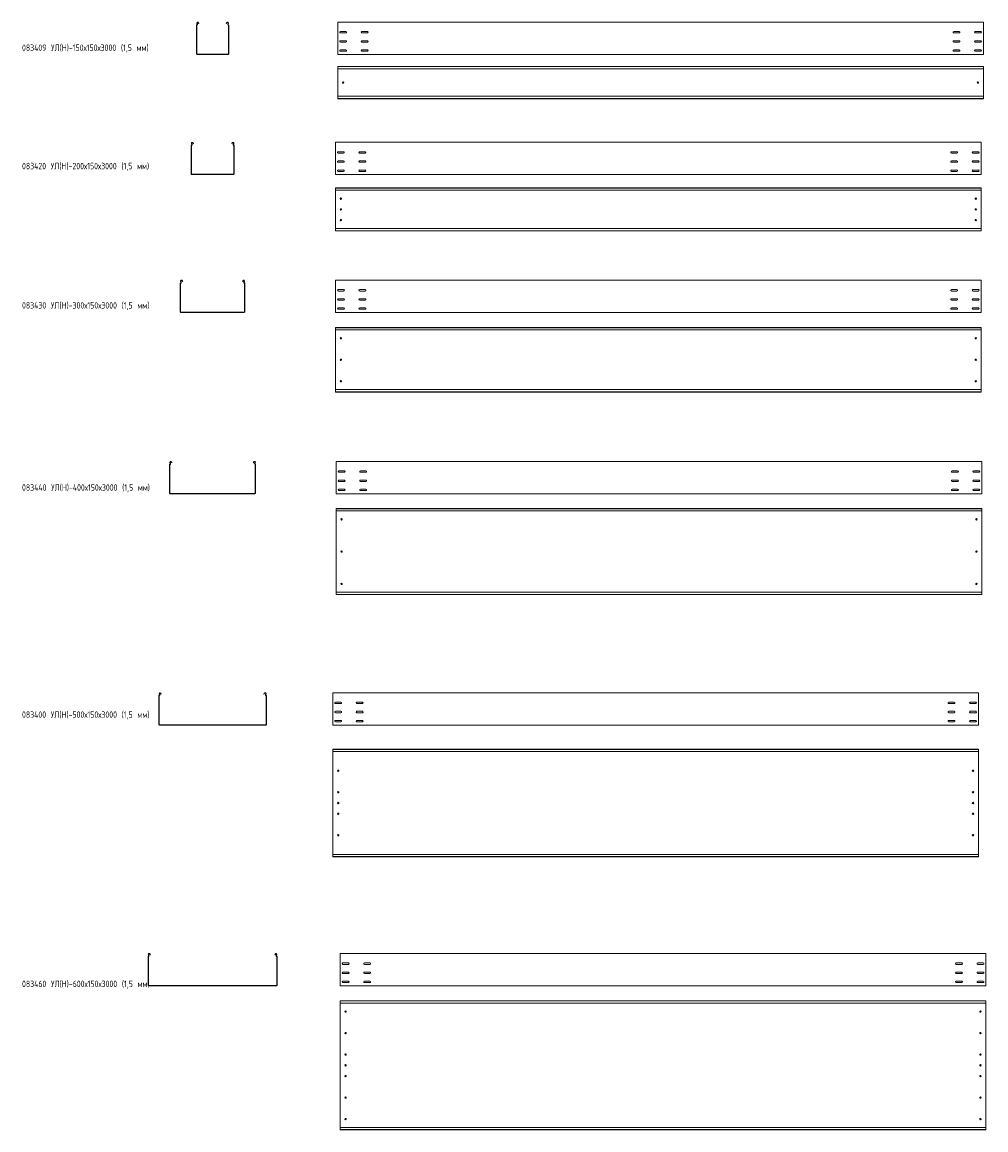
# Model space of a CAD drawing. Header units: millimetres. Extents: x -789 to 3689, y -6202 to -1054.
import ezdxf

# ---------------------------------------------------------------- set-up
doc = ezdxf.new("R2010")
doc.units = ezdxf.units.MM
doc.styles.add('SLDTEXTSTYLE0', font='TXT', dxfattribs={"width": 0.7, "bigfont": 'bigfont'})

msp = doc.modelspace()

# ---------------------------------------------------------------- linework, layer by layer
at = {"color": 7, "linetype": 'Continuous', "lineweight": 15}
for p, q in [((21.2, -1200.9), (21.2, -1068.2)), ((24, -1062.9), (22.7, -1060.5)), ((22.7, -1200.9), (22.7, -1068.2)), ((25.3, -1062.2), (24, -1059.8)), ((29.3, -1057), (31.1, -1060.2)), ((30.6, -1056.2), (32.4, -1059.5)), ((32.4, -1059.5), (31.1, -1060.2)), ((160, -1059.5), (161.7, -1056.2)), ((161.3, -1060.2), (160, -1059.5)), ((161.3, -1060.2), (163, -1057)), ((168.3, -1059.8), (167.1, -1062.2)), ((169.6, -1060.5), (168.4, -1062.9)), ((169.7, -1068.2), (169.7, -1200.9)), ((171.2, -1068.2), (171.2, -1200.9)), ((3677.8, -1053.9), (677.8, -1053.9)), ((677.8, -1060.5), (677.8, -1053.9)), ((677.8, -1062.9), (677.8, -1060.5)), ((677.8, -1066.4), (677.8, -1062.9)), ((677.8, -1068.2), (677.8, -1066.4)), ((677.8, -1200.9), (677.8, -1068.2)), ((3677.8, -1060.5), (3677.8, -1053.9)), ((3677.8, -1062.9), (3677.8, -1060.5)), ((3677.8, -1066.4), (3677.8, -1062.9)), ((3677.8, -1068.2), (3677.8, -1066.4)), ((3677.8, -1200.9), (3677.8, -1068.2)), ((715.6, -1097.6), (690.1, -1097.6)), ((690.1, -1104.1), (715.6, -1104.1)), ((815.6, -1097.6), (790.1, -1097.6)), ((790.1, -1104.1), (815.6, -1104.1)), ((3540.1, -1097.6), (3565.6, -1097.6)), ((3565.6, -1104.1), (3540.1, -1104.1)), ((3640.1, -1097.6), (3665.6, -1097.6)), ((3665.6, -1104.1), (3640.1, -1104.1)), ((715.6, -1140.1), (690.1, -1140.1)), ((690.1, -1146.6), (715.6, -1146.6)), ((715.6, -1182.6), (690.1, -1182.6)), ((815.6, -1140.1), (790.1, -1140.1)), ((790.1, -1146.6), (815.6, -1146.6)), ((815.6, -1182.6), (790.1, -1182.6)), ((3540.1, -1140.1), (3565.6, -1140.1)), ((3565.6, -1146.6), (3540.1, -1146.6)), ((3540.1, -1182.6), (3565.6, -1182.6)), ((3640.1, -1140.1), (3665.6, -1140.1)), ((3665.6, -1146.6), (3640.1, -1146.6)), ((3640.1, -1182.6), (3665.6, -1182.6)), ((168.2, -1202.4), (24.2, -1202.4)), ((168.2, -1203.9), (24.2, -1203.9)), ((677.8, -1203.9), (677.8, -1200.9)), ((3677.8, -1203.9), (677.8, -1203.9)), ((690.1, -1189.1), (715.6, -1189.1)), ((790.1, -1189.1), (815.6, -1189.1)), ((3565.6, -1189.1), (3540.1, -1189.1)), ((3665.6, -1189.1), (3640.1, -1189.1)), ((3677.8, -1203.9), (3677.8, -1200.9)), ((3677.8, -1259.6), (677.8, -1259.6)), ((677.8, -1260.6), (677.8, -1259.6)), ((3677.8, -1260.6), (677.8, -1260.6)), ((677.8, -1269.1), (677.8, -1260.6)), ((677.8, -1270.8), (677.8, -1269.1)), ((3677.8, -1270.8), (677.8, -1270.8)), ((677.8, -1270.8), (677.8, -1398.4)), ((3677.8, -1260.6), (3677.8, -1259.6)), ((3677.8, -1269.1), (3677.8, -1260.6)), ((3677.8, -1270.8), (3677.8, -1269.1)), ((3677.8, -1270.8), (3677.8, -1398.4)), ((3677.8, -1398.4), (677.8, -1398.4)), ((677.8, -1400.1), (677.8, -1398.4)), ((677.8, -1408.6), (677.8, -1400.1)), ((677.8, -1408.6), (3677.8, -1408.6)), ((677.8, -1409.6), (677.8, -1408.6)), ((3677.8, -1409.6), (677.8, -1409.6)), ((3677.8, -1400.1), (3677.8, -1398.4)), ((3677.8, -1408.6), (3677.8, -1400.1)), ((3677.8, -1409.6), (3677.8, -1408.6)), ((-3.8, -1759.3), (-3.8, -1626.7)), ((-1, -1621.3), (-2.3, -1619)), ((-2.3, -1759.3), (-2.3, -1626.7)), ((0.3, -1620.6), (-1, -1618.3)), ((4.3, -1615.4), (4.7, -1616.1)), ((4.7, -1616.1), (6, -1615.3)), ((6.1, -1618.7), (4.7, -1616.1)), ((5.6, -1614.7), (6, -1615.3)), ((6, -1615.3), (7.4, -1618)), ((7.4, -1618), (6.1, -1618.7)), ((185, -1618), (186.4, -1615.3)), ((186.3, -1618.7), (185, -1618)), ((187.7, -1616.1), (186.3, -1618.7)), ((186.4, -1615.3), (186.7, -1614.7)), ((186.4, -1615.3), (187.7, -1616.1)), ((187.7, -1616.1), (188, -1615.4)), ((193.3, -1618.3), (192.1, -1620.6)), ((194.6, -1619), (193.4, -1621.3)), ((194.7, -1626.7), (194.7, -1759.3)), ((196.2, -1626.7), (196.2, -1759.3)), ((3667.4, -1612.3), (667.4, -1612.3)), ((667.4, -1619), (667.4, -1612.3)), ((667.4, -1621.3), (667.4, -1619)), ((667.4, -1624.9), (667.4, -1621.3)), ((667.4, -1626.7), (667.4, -1624.9)), ((667.4, -1759.3), (667.4, -1626.7)), ((3667.4, -1619), (3667.4, -1612.3)), ((3667.4, -1621.3), (3667.4, -1619)), ((3667.4, -1624.9), (3667.4, -1621.3)), ((3667.4, -1626.7), (3667.4, -1624.9)), ((3667.4, -1759.3), (3667.4, -1626.7)), ((705.1, -1656.1), (679.6, -1656.1)), ((679.6, -1662.6), (705.1, -1662.6)), ((705.1, -1698.6), (679.6, -1698.6)), ((805.1, -1656.1), (779.6, -1656.1)), ((779.6, -1662.6), (805.1, -1662.6)), ((805.1, -1698.6), (779.6, -1698.6)), ((3529.6, -1656.1), (3555.1, -1656.1)), ((3555.1, -1662.6), (3529.6, -1662.6)), ((3529.6, -1698.6), (3555.1, -1698.6)), ((3629.6, -1656.1), (3655.1, -1656.1)), ((3655.1, -1662.6), (3629.6, -1662.6)), ((3629.6, -1698.6), (3655.1, -1698.6)), ((679.6, -1705.1), (705.1, -1705.1)), ((705.1, -1741.1), (679.6, -1741.1)), ((679.6, -1747.6), (705.1, -1747.6)), ((779.6, -1705.1), (805.1, -1705.1)), ((805.1, -1741.1), (779.6, -1741.1)), ((779.6, -1747.6), (805.1, -1747.6)), ((3555.1, -1705.1), (3529.6, -1705.1)), ((3529.6, -1741.1), (3555.1, -1741.1)), ((3555.1, -1747.6), (3529.6, -1747.6)), ((3655.1, -1705.1), (3629.6, -1705.1)), ((3629.6, -1741.1), (3655.1, -1741.1)), ((3655.1, -1747.6), (3629.6, -1747.6)), ((193.2, -1760.8), (-0.8, -1760.8)), ((193.2, -1762.3), (-0.8, -1762.3)), ((667.4, -1762.3), (667.4, -1759.3)), ((3667.4, -1762.3), (667.4, -1762.3)), ((3667.4, -1762.3), (3667.4, -1759.3)), ((3667.4, -1824.2), (667.4, -1824.2)), ((667.4, -1825.2), (667.4, -1824.2)), ((3667.4, -1825.2), (667.4, -1825.2)), ((667.4, -1833.6), (667.4, -1825.2)), ((667.4, -1834), (667.4, -1833.6)), ((667.4, -1834), (670.4, -1835.4)), ((667.4, -1834), (667.4, -2014.4)), ((3664.4, -1835.4), (670.4, -1835.4)), ((3664.4, -1835.4), (3667.4, -1834)), ((3667.4, -1825.2), (3667.4, -1824.2)), ((3667.4, -1833.6), (3667.4, -1825.2)), ((3667.4, -1834), (3667.4, -1833.6)), ((3667.4, -1834), (3667.4, -2014.4)), ((670.4, -2013), (667.4, -2014.4)), ((667.4, -2014.7), (667.4, -2014.4)), ((667.4, -2023.2), (667.4, -2014.7)), ((667.4, -2023.2), (3667.4, -2023.2)), ((667.4, -2024.2), (667.4, -2023.2)), ((3667.4, -2024.2), (667.4, -2024.2)), ((3664.4, -2013), (670.4, -2013)), ((3667.4, -2014.4), (3664.4, -2013)), ((3667.4, -2014.7), (3667.4, -2014.4)), ((3667.4, -2023.2), (3667.4, -2014.7)), ((3667.4, -2024.2), (3667.4, -2023.2)), ((-51, -2262.2), (-52.3, -2259.8)), ((-49.7, -2261.5), (-51, -2259.1)), ((-45.7, -2256.3), (-45.3, -2256.9)), ((-45.3, -2256.9), (-44, -2256.2)), ((-43.9, -2259.6), (-45.3, -2256.9)), ((-44.4, -2255.6), (-44, -2256.2)), ((-44, -2256.2), (-42.6, -2258.9)), ((-42.6, -2258.9), (-43.9, -2259.6)), ((235, -2258.9), (236.4, -2256.2)), ((236.3, -2259.6), (235, -2258.9)), ((237.7, -2256.9), (236.3, -2259.6)), ((236.4, -2256.2), (236.7, -2255.6)), ((236.4, -2256.2), (237.7, -2256.9)), ((237.7, -2256.9), (238, -2256.3)), ((243.3, -2259.1), (242.1, -2261.5)), ((244.6, -2259.8), (243.4, -2262.2)), ((3667.5, -2253.2), (667.5, -2253.2)), ((667.5, -2259.8), (667.5, -2253.2)), ((667.5, -2262.2), (667.5, -2259.8)), ((667.5, -2265.8), (667.5, -2262.2)), ((3667.5, -2259.8), (3667.5, -2253.2)), ((3667.5, -2262.2), (3667.5, -2259.8)), ((3667.5, -2265.8), (3667.5, -2262.2)), ((-53.8, -2400.2), (-53.8, -2267.5)), ((-52.3, -2400.2), (-52.3, -2267.5)), ((244.7, -2267.5), (244.7, -2400.2)), ((246.2, -2267.5), (246.2, -2400.2)), ((667.5, -2267.5), (667.5, -2265.8)), ((667.5, -2400.2), (667.5, -2267.5)), ((705.2, -2297), (679.7, -2297)), ((679.7, -2303.5), (705.2, -2303.5)), ((805.2, -2297), (779.7, -2297)), ((779.7, -2303.5), (805.2, -2303.5)), ((3529.7, -2297), (3555.2, -2297)), ((3555.2, -2303.5), (3529.7, -2303.5)), ((3629.7, -2297), (3655.2, -2297)), ((3655.2, -2303.5), (3629.7, -2303.5)), ((3667.5, -2267.5), (3667.5, -2265.8)), ((3667.5, -2400.2), (3667.5, -2267.5)), ((705.2, -2339.5), (679.7, -2339.5)), ((679.7, -2346), (705.2, -2346)), ((805.2, -2339.5), (779.7, -2339.5)), ((779.7, -2346), (805.2, -2346)), ((3529.7, -2339.5), (3555.2, -2339.5)), ((3555.2, -2346), (3529.7, -2346)), ((3629.7, -2339.5), (3655.2, -2339.5)), ((3655.2, -2346), (3629.7, -2346)), ((243.2, -2401.7), (-50.8, -2401.7)), ((243.2, -2403.2), (-50.8, -2403.2)), ((667.5, -2403.2), (667.5, -2400.2)), ((3667.5, -2403.2), (667.5, -2403.2)), ((705.2, -2382), (679.7, -2382)), ((679.7, -2388.5), (705.2, -2388.5)), ((805.2, -2382), (779.7, -2382)), ((779.7, -2388.5), (805.2, -2388.5)), ((3529.7, -2382), (3555.2, -2382)), ((3555.2, -2388.5), (3529.7, -2388.5)), ((3629.7, -2382), (3655.2, -2382)), ((3655.2, -2388.5), (3629.7, -2388.5)), ((3667.5, -2403.2), (3667.5, -2400.2)), ((3667.5, -2473), (667.5, -2473)), ((667.5, -2474), (667.5, -2473)), ((3667.5, -2474), (667.5, -2474)), ((667.5, -2482.5), (667.5, -2474)), ((667.5, -2482.8), (667.5, -2482.5)), ((667.5, -2482.8), (670.5, -2484.2)), ((667.5, -2482.8), (667.5, -2763.2)), ((3664.5, -2484.2), (670.5, -2484.2)), ((3664.5, -2484.2), (3667.5, -2482.8)), ((3667.5, -2474), (3667.5, -2473)), ((3667.5, -2482.5), (3667.5, -2474)), ((3667.5, -2482.8), (3667.5, -2482.5)), ((3667.5, -2482.8), (3667.5, -2763.2)), ((670.5, -2761.8), (667.5, -2763.2)), ((667.5, -2763.6), (667.5, -2763.2)), ((667.5, -2772), (667.5, -2763.6)), ((667.5, -2772), (3667.5, -2772)), ((667.5, -2773), (667.5, -2772)), ((3667.5, -2773), (667.5, -2773)), ((3664.5, -2761.8), (670.5, -2761.8)), ((3667.5, -2763.2), (3664.5, -2761.8)), ((3667.5, -2763.6), (3667.5, -2763.2)), ((3667.5, -2772), (3667.5, -2763.6)), ((3667.5, -2773), (3667.5, -2772)), ((-103.8, -3243), (-103.8, -3110.3)), ((-101, -3105), (-102.3, -3102.6)), ((-102.3, -3243), (-102.3, -3110.3)), ((-99.7, -3104.3), (-101, -3101.9)), ((-95.7, -3099.1), (-95.3, -3099.7)), ((-95.3, -3099.7), (-94, -3099)), ((-93.9, -3102.3), (-95.3, -3099.7)), ((-94.4, -3098.4), (-94, -3099)), ((-94, -3099), (-92.6, -3101.6)), ((-92.6, -3101.6), (-93.9, -3102.3)), ((285, -3101.6), (286.4, -3099)), ((286.3, -3102.3), (285, -3101.6)), ((287.7, -3099.7), (286.3, -3102.3)), ((286.4, -3099), (286.7, -3098.4)), ((286.4, -3099), (287.7, -3099.7)), ((287.7, -3099.7), (288, -3099.1)), ((293.3, -3101.9), (292.1, -3104.3)), ((294.6, -3102.6), (293.4, -3105)), ((294.7, -3110.3), (294.7, -3243)), ((296.2, -3110.3), (296.2, -3243)), ((3670.6, -3096), (670.6, -3096)), ((670.6, -3102.6), (670.6, -3096)), ((670.6, -3105), (670.6, -3102.6)), ((670.6, -3108.6), (670.6, -3105)), ((670.6, -3110.3), (670.6, -3108.6)), ((670.6, -3243), (670.6, -3110.3)), ((708.4, -3139.7), (682.9, -3139.7)), ((808.4, -3139.7), (782.9, -3139.7)), ((3532.9, -3139.7), (3558.4, -3139.7)), ((3632.9, -3139.7), (3658.4, -3139.7)), ((3670.6, -3102.6), (3670.6, -3096)), ((3670.6, -3105), (3670.6, -3102.6)), ((3670.6, -3108.6), (3670.6, -3105)), ((3670.6, -3110.3), (3670.6, -3108.6)), ((3670.6, -3243), (3670.6, -3110.3)), ((682.9, -3146.2), (708.4, -3146.2)), ((708.4, -3182.2), (682.9, -3182.2)), ((682.9, -3188.7), (708.4, -3188.7)), ((782.9, -3146.2), (808.4, -3146.2)), ((808.4, -3182.2), (782.9, -3182.2)), ((782.9, -3188.7), (808.4, -3188.7)), ((3558.4, -3146.2), (3532.9, -3146.2)), ((3532.9, -3182.2), (3558.4, -3182.2)), ((3558.4, -3188.7), (3532.9, -3188.7)), ((3658.4, -3146.2), (3632.9, -3146.2)), ((3632.9, -3182.2), (3658.4, -3182.2)), ((3658.4, -3188.7), (3632.9, -3188.7)), ((670.6, -3246), (670.6, -3243)), ((708.4, -3224.7), (682.9, -3224.7)), ((682.9, -3231.2), (708.4, -3231.2)), ((808.4, -3224.7), (782.9, -3224.7)), ((782.9, -3231.2), (808.4, -3231.2)), ((3532.9, -3224.7), (3558.4, -3224.7)), ((3558.4, -3231.2), (3532.9, -3231.2)), ((3632.9, -3224.7), (3658.4, -3224.7)), ((3658.4, -3231.2), (3632.9, -3231.2)), ((3670.6, -3246), (3670.6, -3243)), ((293.2, -3244.5), (-100.8, -3244.5)), ((293.2, -3246), (-100.8, -3246)), ((3670.6, -3246), (670.6, -3246)), ((3670.6, -3314.7), (670.6, -3314.7)), ((670.6, -3315.7), (670.6, -3314.7)), ((3670.6, -3315.7), (670.6, -3315.7)), ((670.6, -3324.2), (670.6, -3315.7)), ((670.6, -3324.5), (670.6, -3324.2)), ((670.6, -3324.5), (673.6, -3325.9)), ((670.6, -3324.5), (670.6, -3704.9)), ((3667.6, -3325.9), (673.6, -3325.9)), ((3667.6, -3325.9), (3670.6, -3324.5)), ((3670.6, -3315.7), (3670.6, -3314.7)), ((3670.6, -3324.2), (3670.6, -3315.7)), ((3670.6, -3324.5), (3670.6, -3324.2)), ((3670.6, -3324.5), (3670.6, -3704.9)), ((673.6, -3703.5), (670.6, -3704.9)), ((670.6, -3705.3), (670.6, -3704.9)), ((670.6, -3713.7), (670.6, -3705.3)), ((3667.6, -3703.5), (673.6, -3703.5)), ((3670.6, -3704.9), (3667.6, -3703.5)), ((3670.6, -3705.3), (3670.6, -3704.9)), ((3670.6, -3713.7), (3670.6, -3705.3)), ((670.6, -3713.7), (3670.6, -3713.7)), ((670.6, -3714.7), (670.6, -3713.7)), ((3670.6, -3714.7), (670.6, -3714.7)), ((3670.6, -3714.7), (3670.6, -3713.7)), ((-153.8, -4317.8), (-153.8, -4185.1)), ((-151, -4179.8), (-152.3, -4177.4)), ((-152.3, -4317.8), (-152.3, -4185.1)), ((-149.7, -4179.1), (-151, -4176.7)), ((-145.7, -4173.9), (-145.3, -4174.5)), ((-145.3, -4174.5), (-144, -4173.8)), ((-143.9, -4177.1), (-145.3, -4174.5)), ((-144.4, -4173.2), (-144, -4173.8)), ((-144, -4173.8), (-142.6, -4176.4)), ((-142.6, -4176.4), (-143.9, -4177.1)), ((335, -4176.4), (336.4, -4173.8)), ((336.3, -4177.1), (335, -4176.4)), ((337.7, -4174.5), (336.3, -4177.1)), ((336.4, -4173.8), (336.7, -4173.2)), ((336.4, -4173.8), (337.7, -4174.5)), ((337.7, -4174.5), (338, -4173.9)), ((343.3, -4176.7), (342.1, -4179.1)), ((344.6, -4177.4), (343.4, -4179.8)), ((344.7, -4185.1), (344.7, -4317.8)), ((346.2, -4185.1), (346.2, -4317.8)), ((3654.8, -4170.8), (654.8, -4170.8)), ((654.8, -4177.4), (654.8, -4170.8)), ((654.8, -4179.8), (654.8, -4177.4)), ((654.8, -4183.4), (654.8, -4179.8)), ((654.8, -4185.1), (654.8, -4183.4)), ((654.8, -4317.8), (654.8, -4185.1)), ((692.5, -4214.5), (667, -4214.5)), ((667, -4221), (692.5, -4221)), ((792.5, -4214.5), (767, -4214.5)), ((767, -4221), (792.5, -4221)), ((3517, -4214.5), (3542.5, -4214.5)), ((3542.5, -4221), (3517, -4221)), ((3617, -4214.5), (3642.5, -4214.5)), ((3642.5, -4221), (3617, -4221)), ((3654.8, -4177.4), (3654.8, -4170.8)), ((3654.8, -4179.8), (3654.8, -4177.4)), ((3654.8, -4183.4), (3654.8, -4179.8)), ((3654.8, -4185.1), (3654.8, -4183.4)), ((3654.8, -4317.8), (3654.8, -4185.1)), ((692.5, -4257), (667, -4257)), ((667, -4263.5), (692.5, -4263.5)), ((792.5, -4257), (767, -4257)), ((767, -4263.5), (792.5, -4263.5)), ((3517, -4257), (3542.5, -4257)), ((3542.5, -4263.5), (3517, -4263.5)), ((3617, -4257), (3642.5, -4257)), ((3642.5, -4263.5), (3617, -4263.5)), ((343.2, -4319.3), (-150.8, -4319.3)), ((343.2, -4320.8), (-150.8, -4320.8)), ((654.8, -4320.8), (654.8, -4317.8)), ((3654.8, -4320.8), (654.8, -4320.8)), ((692.5, -4299.5), (667, -4299.5)), ((667, -4306), (692.5, -4306)), ((792.5, -4299.5), (767, -4299.5)), ((767, -4306), (792.5, -4306)), ((3517, -4299.5), (3542.5, -4299.5)), ((3542.5, -4306), (3517, -4306)), ((3617, -4299.5), (3642.5, -4299.5)), ((3642.5, -4306), (3617, -4306)), ((3654.8, -4320.8), (3654.8, -4317.8)), ((3654.8, -4433.3), (654.8, -4433.3)), ((654.8, -4434.3), (654.8, -4433.3)), ((3654.8, -4434.3), (654.8, -4434.3)), ((654.8, -4442.8), (654.8, -4434.3)), ((654.8, -4443.1), (654.8, -4442.8)), ((654.8, -4443.1), (657.8, -4444.5)), ((654.8, -4443.1), (654.8, -4923.5)), ((3651.8, -4444.5), (657.8, -4444.5)), ((3651.8, -4444.5), (3654.8, -4443.1)), ((3654.8, -4434.3), (3654.8, -4433.3)), ((3654.8, -4442.8), (3654.8, -4434.3)), ((3654.8, -4443.1), (3654.8, -4442.8)), ((3654.8, -4443.1), (3654.8, -4923.5)), ((657.8, -4922.1), (654.8, -4923.5)), ((654.8, -4923.8), (654.8, -4923.5)), ((654.8, -4932.3), (654.8, -4923.8)), ((654.8, -4932.3), (3654.8, -4932.3)), ((654.8, -4933.3), (654.8, -4932.3)), ((3654.8, -4933.3), (654.8, -4933.3)), ((3651.8, -4922.1), (657.8, -4922.1)), ((3654.8, -4923.5), (3651.8, -4922.1)), ((3654.8, -4923.8), (3654.8, -4923.5)), ((3654.8, -4932.3), (3654.8, -4923.8)), ((3654.8, -4933.3), (3654.8, -4932.3)), ((-203.8, -5530), (-203.8, -5397.3)), ((-201, -5392), (-202.3, -5389.7)), ((-202.3, -5530), (-202.3, -5397.3)), ((-199.7, -5391.3), (-201, -5389)), ((-195.7, -5386.1), (-193.9, -5389.4)), ((-194.4, -5385.4), (-192.6, -5388.7)), ((-192.6, -5388.7), (-193.9, -5389.4)), ((385, -5388.7), (386.7, -5385.4)), ((386.3, -5389.4), (385, -5388.7)), ((386.3, -5389.4), (388, -5386.1)), ((393.3, -5389), (392.1, -5391.3)), ((394.6, -5389.7), (393.4, -5392)), ((394.7, -5397.3), (394.7, -5530)), ((396.2, -5397.3), (396.2, -5530)), ((3689.4, -5383), (689.4, -5383)), ((689.4, -5389.7), (689.4, -5383)), ((689.4, -5392), (689.4, -5389.7)), ((689.4, -5395.6), (689.4, -5392)), ((689.4, -5397.3), (689.4, -5395.6)), ((689.4, -5530), (689.4, -5397.3)), ((3689.4, -5389.7), (3689.4, -5383)), ((3689.4, -5392), (3689.4, -5389.7)), ((3689.4, -5395.6), (3689.4, -5392)), ((3689.4, -5397.3), (3689.4, -5395.6)), ((3689.4, -5530), (3689.4, -5397.3)), ((727.2, -5426.8), (701.7, -5426.8)), ((701.7, -5433.3), (727.2, -5433.3)), ((827.2, -5426.8), (801.7, -5426.8)), ((801.7, -5433.3), (827.2, -5433.3)), ((3551.7, -5426.8), (3577.2, -5426.8)), ((3577.2, -5433.3), (3551.7, -5433.3)), ((3651.7, -5426.8), (3677.2, -5426.8)), ((3677.2, -5433.3), (3651.7, -5433.3)), ((727.2, -5469.3), (701.7, -5469.3)), ((701.7, -5475.8), (727.2, -5475.8)), ((827.2, -5469.3), (801.7, -5469.3)), ((801.7, -5475.8), (827.2, -5475.8)), ((3551.7, -5469.3), (3577.2, -5469.3)), ((3577.2, -5475.8), (3551.7, -5475.8)), ((3651.7, -5469.3), (3677.2, -5469.3)), ((3677.2, -5475.8), (3651.7, -5475.8)), ((393.2, -5531.5), (-200.8, -5531.5)), ((393.2, -5533), (-200.8, -5533)), ((689.4, -5533), (689.4, -5530)), ((3689.4, -5533), (689.4, -5533)), ((727.2, -5511.8), (701.7, -5511.8)), ((701.7, -5518.3), (727.2, -5518.3)), ((827.2, -5511.8), (801.7, -5511.8)), ((801.7, -5518.3), (827.2, -5518.3)), ((3551.7, -5511.8), (3577.2, -5511.8)), ((3577.2, -5518.3), (3551.7, -5518.3)), ((3651.7, -5511.8), (3677.2, -5511.8)), ((3677.2, -5518.3), (3651.7, -5518.3)), ((3689.4, -5533), (3689.4, -5530)), ((3689.4, -5602.5), (689.4, -5602.5)), ((689.4, -5603.5), (689.4, -5602.5)), ((3689.4, -5603.5), (689.4, -5603.5)), ((689.4, -5611.9), (689.4, -5603.5)), ((689.4, -5613.7), (689.4, -5611.9)), ((3689.4, -5603.5), (3689.4, -5602.5)), ((3689.4, -5611.9), (3689.4, -5603.5)), ((3689.4, -5613.7), (3689.4, -5611.9)), ((3689.4, -5613.7), (689.4, -5613.7)), ((689.4, -5613.7), (689.4, -6191.3)), ((3689.4, -5613.7), (3689.4, -6191.3)), ((3689.4, -6191.3), (689.4, -6191.3)), ((689.4, -6193), (689.4, -6191.3)), ((689.4, -6201.5), (689.4, -6193)), ((689.4, -6201.5), (3689.4, -6201.5)), ((689.4, -6202.5), (689.4, -6201.5)), ((3689.4, -6202.5), (689.4, -6202.5)), ((3689.4, -6193), (3689.4, -6191.3)), ((3689.4, -6201.5), (3689.4, -6193)), ((3689.4, -6202.5), (3689.4, -6201.5))]:
    msp.add_line(p, q, dxfattribs=at)
for centre in [(702.8, -1334.6), (3652.8, -1334.6), (692.4, -1874.2), (3642.4, -1874.2), (692.4, -1924.2), (3642.4, -1924.2), (692.4, -1974.2), (3642.4, -1974.2), (692.5, -2523), (3642.5, -2523), (692.5, -2623), (3642.5, -2623), (692.5, -2723), (3642.5, -2723), (695.6, -3364.7), (3645.6, -3364.7), (695.6, -3514.7), (3645.6, -3514.7), (695.6, -3664.7), (3645.6, -3664.7), (679.8, -4533.3), (3629.8, -4533.3), (679.8, -4633.3), (3629.8, -4633.3), (679.8, -4683.3), (3629.8, -4683.3), (679.8, -4733.3), (3629.8, -4733.3), (679.8, -4833.3), (3629.8, -4833.3), (714.4, -5652.5), (3664.4, -5652.5), (714.4, -5752.5), (3664.4, -5752.5), (714.4, -5852.5), (3664.4, -5852.5), (714.4, -5902.5), (3664.4, -5902.5), (714.4, -5952.5), (3664.4, -5952.5), (714.4, -6052.5), (3664.4, -6052.5), (714.4, -6152.5), (3664.4, -6152.5)]:
    msp.add_circle(centre, 3.25, dxfattribs=at)
for centre, radius, start, end in [((23, -1068.2), 1.8, 106.2863, 180), ((26.7, -1058.4), 4.5, 28.0725, 208.0725), ((21.8, -1064), 2.5, 286.2863, 28.0725), ((23, -1068.2), 0.3, 106.2863, 180), ((21.8, -1064), 4, 286.2863, 28.0725), ((26.7, -1058.4), 3, 28.0725, 208.0725), ((165.7, -1058.4), 4.5, 331.9275, 151.9275), ((165.7, -1058.4), 3, 331.9275, 151.9275), ((170.6, -1064), 4, 151.9275, 253.7137), ((170.6, -1064), 2.5, 151.9275, 253.7137), ((169.4, -1068.2), 0.3, 0, 73.7137), ((169.4, -1068.2), 1.8, 0, 73.7137), ((690.1, -1100.9), 3.25, 90, 270), ((715.6, -1100.9), 3.25, 270, 90), ((790.1, -1100.9), 3.25, 90, 270), ((815.6, -1100.9), 3.25, 270, 90), ((3540.1, -1100.9), 3.25, 90, 270), ((3565.6, -1100.9), 3.25, 270, 90), ((3640.1, -1100.9), 3.25, 90, 270), ((3665.6, -1100.9), 3.25, 270, 90), ((690.1, -1143.4), 3.25, 90, 270), ((690.1, -1185.9), 3.25, 90, 270), ((715.6, -1143.4), 3.25, 270, 90), ((715.6, -1185.9), 3.25, 270, 90), ((790.1, -1143.4), 3.25, 90, 270), ((790.1, -1185.9), 3.25, 90, 270), ((815.6, -1143.4), 3.25, 270, 90), ((815.6, -1185.9), 3.25, 270, 90), ((3540.1, -1143.4), 3.25, 90, 270), ((3540.1, -1185.9), 3.25, 90, 270), ((3565.6, -1143.4), 3.25, 270, 90), ((3565.6, -1185.9), 3.25, 270, 90), ((3640.1, -1143.4), 3.25, 90, 270), ((3640.1, -1185.9), 3.25, 90, 270), ((3665.6, -1143.4), 3.25, 270, 90), ((3665.6, -1185.9), 3.25, 270, 90), ((24.2, -1200.9), 3, 180, 270), ((24.2, -1200.9), 1.5, 180, 270), ((168.2, -1200.9), 3, 270, 0), ((168.2, -1200.9), 1.5, 270, 0), ((-2, -1626.7), 1.8, 106.2863, 180), ((1.7, -1616.8), 4.5, 28.0725, 208.0725), ((-3.2, -1622.5), 2.5, 286.2863, 28.0725), ((-2, -1626.7), 0.3, 106.2863, 180), ((-3.2, -1622.5), 4, 286.2863, 28.0725), ((1.7, -1616.8), 3, 28.0725, 208.0725), ((190.7, -1616.8), 4.5, 331.9275, 151.9275), ((190.7, -1616.8), 3, 331.9275, 151.9275), ((195.6, -1622.5), 4, 151.9275, 253.7137), ((195.6, -1622.5), 2.5, 151.9275, 253.7137), ((194.4, -1626.7), 0.3, 0, 73.7137), ((194.4, -1626.7), 1.8, 0, 73.7137), ((679.6, -1659.3), 3.25, 90, 270), ((679.6, -1701.8), 3.25, 90, 270), ((705.1, -1659.3), 3.25, 270, 90), ((705.1, -1701.8), 3.25, 270, 90), ((779.6, -1659.3), 3.25, 90, 270), ((779.6, -1701.8), 3.25, 90, 270), ((805.1, -1659.3), 3.25, 270, 90), ((805.1, -1701.8), 3.25, 270, 90), ((3529.6, -1659.3), 3.25, 90, 270), ((3529.6, -1701.8), 3.25, 90, 270), ((3555.1, -1659.3), 3.25, 270, 90), ((3555.1, -1701.8), 3.25, 270, 90), ((3629.6, -1659.3), 3.25, 90, 270), ((3629.6, -1701.8), 3.25, 90, 270), ((3655.1, -1659.3), 3.25, 270, 90), ((3655.1, -1701.8), 3.25, 270, 90), ((679.6, -1744.3), 3.25, 90, 270), ((705.1, -1744.3), 3.25, 270, 90), ((779.6, -1744.3), 3.25, 90, 270), ((805.1, -1744.3), 3.25, 270, 90), ((3529.6, -1744.3), 3.25, 90, 270), ((3555.1, -1744.3), 3.25, 270, 90), ((3629.6, -1744.3), 3.25, 90, 270), ((3655.1, -1744.3), 3.25, 270, 90), ((-0.8, -1759.3), 3, 180, 270), ((-0.8, -1759.3), 1.5, 180, 270), ((193.2, -1759.3), 1.5, 270, 0), ((193.2, -1759.3), 3, 270, 0), ((-48.3, -2257.7), 4.5, 28.0725, 208.0725), ((-53.2, -2263.4), 2.5, 286.2863, 28.0725), ((-53.2, -2263.4), 4, 286.2863, 28.0725), ((-48.3, -2257.7), 3, 28.0725, 208.0725), ((240.7, -2257.7), 4.5, 331.9275, 151.9275), ((240.7, -2257.7), 3, 331.9275, 151.9275), ((245.6, -2263.4), 4, 151.9275, 253.7137), ((245.6, -2263.4), 2.5, 151.9275, 253.7137), ((-52, -2267.5), 1.8, 106.2863, 180), ((-52, -2267.5), 0.3, 106.2863, 180), ((244.4, -2267.5), 0.3, 0, 73.7137), ((244.4, -2267.5), 1.8, 0, 73.7137), ((679.7, -2300.2), 3.25, 90, 270), ((705.2, -2300.2), 3.25, 270, 90), ((779.7, -2300.2), 3.25, 90, 270), ((805.2, -2300.2), 3.25, 270, 90), ((3529.7, -2300.2), 3.25, 90, 270), ((3555.2, -2300.2), 3.25, 270, 90), ((3629.7, -2300.2), 3.25, 90, 270), ((3655.2, -2300.2), 3.25, 270, 90), ((679.7, -2342.7), 3.25, 90, 270), ((705.2, -2342.7), 3.25, 270, 90), ((779.7, -2342.7), 3.25, 90, 270), ((805.2, -2342.7), 3.25, 270, 90), ((3529.7, -2342.7), 3.25, 90, 270), ((3555.2, -2342.7), 3.25, 270, 90), ((3629.7, -2342.7), 3.25, 90, 270), ((3655.2, -2342.7), 3.25, 270, 90), ((-50.8, -2400.2), 3, 180, 270), ((-50.8, -2400.2), 1.5, 180, 270), ((243.2, -2400.2), 1.5, 270, 0), ((243.2, -2400.2), 3, 270, 0), ((679.7, -2385.2), 3.25, 90, 270), ((705.2, -2385.2), 3.25, 270, 90), ((779.7, -2385.2), 3.25, 90, 270), ((805.2, -2385.2), 3.25, 270, 90), ((3529.7, -2385.2), 3.25, 90, 270), ((3555.2, -2385.2), 3.25, 270, 90), ((3629.7, -2385.2), 3.25, 90, 270), ((3655.2, -2385.2), 3.25, 270, 90), ((-102, -3110.3), 1.8, 106.2863, 180), ((-98.3, -3100.5), 4.5, 28.0725, 208.0725), ((-103.2, -3106.2), 2.5, 286.2863, 28.0725), ((-102, -3110.3), 0.3, 106.2863, 180), ((-103.2, -3106.2), 4, 286.2863, 28.0725), ((-98.3, -3100.5), 3, 28.0725, 208.0725), ((290.7, -3100.5), 4.5, 331.9275, 151.9275), ((290.7, -3100.5), 3, 331.9275, 151.9275), ((295.6, -3106.2), 4, 151.9275, 253.7137), ((295.6, -3106.2), 2.5, 151.9275, 253.7137), ((294.4, -3110.3), 0.3, 0, 73.7137), ((294.4, -3110.3), 1.8, 0, 73.7137), ((682.9, -3143), 3.25, 90, 270), ((708.4, -3143), 3.25, 270, 90), ((782.9, -3143), 3.25, 90, 270), ((808.4, -3143), 3.25, 270, 90), ((3532.9, -3143), 3.25, 90, 270), ((3558.4, -3143), 3.25, 270, 90), ((3632.9, -3143), 3.25, 90, 270), ((3658.4, -3143), 3.25, 270, 90), ((682.9, -3185.5), 3.25, 90, 270), ((708.4, -3185.5), 3.25, 270, 90), ((782.9, -3185.5), 3.25, 90, 270), ((808.4, -3185.5), 3.25, 270, 90), ((3532.9, -3185.5), 3.25, 90, 270), ((3558.4, -3185.5), 3.25, 270, 90), ((3632.9, -3185.5), 3.25, 90, 270), ((3658.4, -3185.5), 3.25, 270, 90), ((-100.8, -3243), 3, 180, 270), ((-100.8, -3243), 1.5, 180, 270), ((293.2, -3243), 1.5, 270, 0), ((293.2, -3243), 3, 270, 0), ((682.9, -3228), 3.25, 90, 270), ((708.4, -3228), 3.25, 270, 90), ((782.9, -3228), 3.25, 90, 270), ((808.4, -3228), 3.25, 270, 90), ((3532.9, -3228), 3.25, 90, 270), ((3558.4, -3228), 3.25, 270, 90), ((3632.9, -3228), 3.25, 90, 270), ((3658.4, -3228), 3.25, 270, 90), ((-152, -4185.1), 1.8, 106.2863, 180), ((-148.3, -4175.3), 4.5, 28.0725, 208.0725), ((-153.2, -4181), 2.5, 286.2863, 28.0725), ((-152, -4185.1), 0.3, 106.2863, 180), ((-153.2, -4181), 4, 286.2863, 28.0725), ((-148.3, -4175.3), 3, 28.0725, 208.0725), ((340.7, -4175.3), 4.5, 331.9275, 151.9275), ((340.7, -4175.3), 3, 331.9275, 151.9275), ((345.6, -4181), 4, 151.9275, 253.7137), ((345.6, -4181), 2.5, 151.9275, 253.7137), ((344.4, -4185.1), 0.3, 0, 73.7137), ((344.4, -4185.1), 1.8, 0, 73.7137), ((667, -4217.8), 3.25, 90, 270), ((692.5, -4217.8), 3.25, 270, 90), ((767, -4217.8), 3.25, 90, 270), ((792.5, -4217.8), 3.25, 270, 90), ((3517, -4217.8), 3.25, 90, 270), ((3542.5, -4217.8), 3.25, 270, 90), ((3617, -4217.8), 3.25, 90, 270), ((3642.5, -4217.8), 3.25, 270, 90), ((667, -4260.3), 3.25, 90, 270), ((692.5, -4260.3), 3.25, 270, 90), ((767, -4260.3), 3.25, 90, 270), ((792.5, -4260.3), 3.25, 270, 90), ((3517, -4260.3), 3.25, 90, 270), ((3542.5, -4260.3), 3.25, 270, 90), ((3617, -4260.3), 3.25, 90, 270), ((3642.5, -4260.3), 3.25, 270, 90), ((-150.8, -4317.8), 3, 180, 270), ((-150.8, -4317.8), 1.5, 180, 270), ((343.2, -4317.8), 3, 270, 0), ((343.2, -4317.8), 1.5, 270, 0), ((667, -4302.8), 3.25, 90, 270), ((692.5, -4302.8), 3.25, 270, 90), ((767, -4302.8), 3.25, 90, 270), ((792.5, -4302.8), 3.25, 270, 90), ((3517, -4302.8), 3.25, 90, 270), ((3542.5, -4302.8), 3.25, 270, 90), ((3617, -4302.8), 3.25, 90, 270), ((3642.5, -4302.8), 3.25, 270, 90), ((-202, -5397.3), 1.8, 106.2863, 180), ((-198.3, -5387.5), 4.5, 28.0725, 208.0725), ((-203.2, -5393.2), 2.5, 286.2863, 28.0725), ((-202, -5397.3), 0.3, 106.2863, 180), ((-203.2, -5393.2), 4, 286.2863, 28.0725), ((-198.3, -5387.5), 3, 28.0725, 208.0725), ((390.7, -5387.5), 4.5, 331.9275, 151.9275), ((390.7, -5387.5), 3, 331.9275, 151.9275), ((395.6, -5393.2), 4, 151.9275, 253.7137), ((395.6, -5393.2), 2.5, 151.9275, 253.7137), ((394.4, -5397.3), 0.3, 0, 73.7137), ((394.4, -5397.3), 1.8, 0, 73.7137), ((701.7, -5430), 3.25, 90, 270), ((727.2, -5430), 3.25, 270, 90), ((801.7, -5430), 3.25, 90, 270), ((827.2, -5430), 3.25, 270, 90), ((3551.7, -5430), 3.25, 90, 270), ((3577.2, -5430), 3.25, 270, 90), ((3651.7, -5430), 3.25, 90, 270), ((3677.2, -5430), 3.25, 270, 90), ((701.7, -5472.5), 3.25, 90, 270), ((727.2, -5472.5), 3.25, 270, 90), ((801.7, -5472.5), 3.25, 90, 270), ((827.2, -5472.5), 3.25, 270, 90), ((3551.7, -5472.5), 3.25, 90, 270), ((3577.2, -5472.5), 3.25, 270, 90), ((3651.7, -5472.5), 3.25, 90, 270), ((3677.2, -5472.5), 3.25, 270, 90), ((-200.8, -5530), 3, 180, 270), ((-200.8, -5530), 1.5, 180, 270), ((393.2, -5530), 3, 270, 0), ((393.2, -5530), 1.5, 270, 0), ((701.7, -5515), 3.25, 90, 270), ((727.2, -5515), 3.25, 270, 90), ((801.7, -5515), 3.25, 90, 270), ((827.2, -5515), 3.25, 270, 90), ((3551.7, -5515), 3.25, 90, 270), ((3577.2, -5515), 3.25, 270, 90), ((3651.7, -5515), 3.25, 90, 270), ((3677.2, -5515), 3.25, 270, 90)]:
    msp.add_arc(centre, radius, start, end, dxfattribs=at)

# ---------------------------------------------------------------- texts
at = {"color": 7, "linetype": 'Continuous', "lineweight": 0, "char_height": 30, "attachment_point": 1, "style": 'SLDTEXTSTYLE0'}
for s, insert in [('083409 \\M+18454\\M+1844C(\\M+1844E)-150\\M+18487150\\M+184873000 (1,5 \\M+1847D\\M+1847D)', (-789.4, -1157.6)), ('083420 \\M+18454\\M+1844C(\\M+1844E)-200\\M+18487150\\M+184873000 (1,5 \\M+1847D\\M+1847D)', (-789.4, -1707.7)), ('083430 \\M+18454\\M+1844C(\\M+1844E)-300\\M+18487150\\M+184873000 (1,5 \\M+1847D\\M+1847D)', (-789.4, -2355.2)), ('083440 \\M+18454\\M+1844C(\\M+1844E)-400\\M+18487150\\M+184873000 (1,5 \\M+1847D\\M+1847D)', (-789.4, -3201.9)), ('083400 \\M+18454\\M+1844C(\\M+1844E)-500\\M+18487150\\M+184873000 (1,5 \\M+1847D\\M+1847D)', (-789.4, -4257.5)), ('083460 \\M+18454\\M+1844C(\\M+1844E)-600\\M+18487150\\M+184873000 (1,5 \\M+1847D\\M+1847D)', (-789.4, -5509))]:
    msp.add_mtext(s, dxfattribs=dict(at, insert=insert))

doc.saveas('drawing.dxf')
